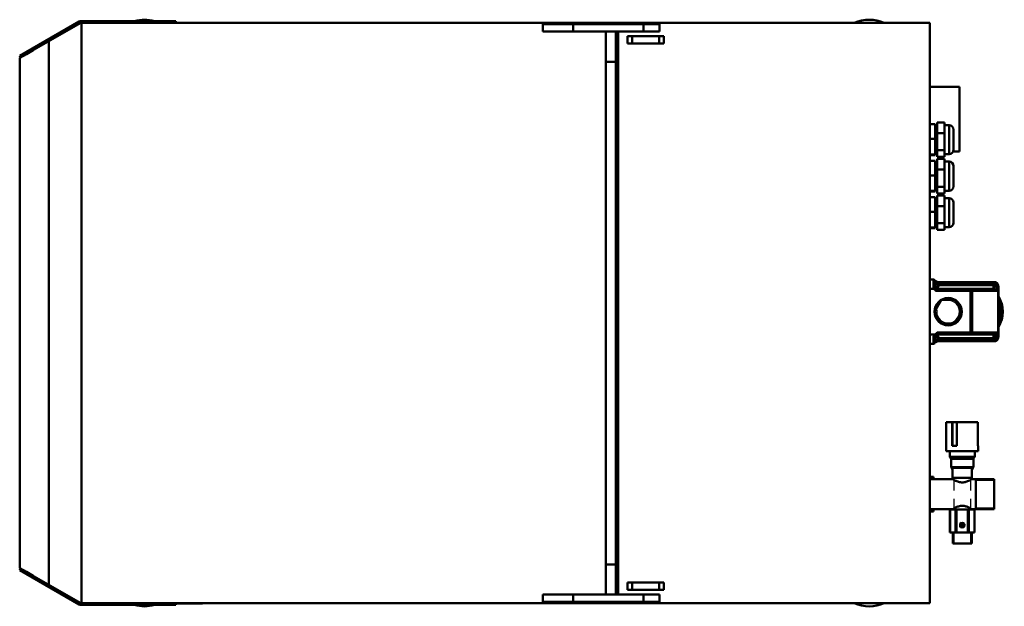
# Model space of a CAD drawing. Header units: millimetres. Extents: x 784 to 5006, y 464 to 3817.
# Tile 1 of 4: x 2266 to 3346, y 464 to 1107. Entities that reach past the tile are written whole.
import ezdxf

# ---------------------------------------------------------------- set-up
doc = ezdxf.new("R2010")
doc.units = ezdxf.units.MM
doc.header["$LTSCALE"] = 10
for name, color, linetype, lineweight in [('Threads(ISO)', 7, 'Continuous', 25), ('Visible Edges(ISO)', 7, 'Continuous', 50), ('Visible Tangent Edges(ISO)', 7, 'Continuous', 50)]:
    doc.layers.add(name, color=color, linetype=linetype, lineweight=lineweight)

msp = doc.modelspace()

# ---------------------------------------------------------------- linework, layer by layer
at = {"layer": 'Threads(ISO)'}
for p, q in [((3290.6, 605), (3290.6, 591)), ((3309.3, 591), (3309.3, 605)), ((3334.9, 602.1), (3314.9, 602.1)), ((3290.7, 582), (3290.7, 570)), ((3309.2, 570), (3309.2, 582)), ((3314.9, 572), (3334.9, 572)), ((3290.7, 545), (3290.7, 533)), ((3309.2, 533), (3309.2, 545))]:
    msp.add_line(p, q, dxfattribs=at)
msp.add_arc((3284.4, 787), 12.5, 170, 80, dxfattribs=at)
at = {"layer": 'Visible Edges(ISO)'}
for p, q in [((2331.2, 1105), (2279.9, 1075.4)), ((2282, 1074.3), (2332.2, 1103.3)), ((2429.4, 1105.5), (2333.2, 1105.5)), ((2333.2, 1103.5), (2333.9, 1103.5)), ((2333.9, 1103.5), (2333.9, 467.5)), ((2333.9, 1103.5), (2908.9, 1103.5)), ((2383.9, 1103.6), (2390.9, 1103.6)), ((2383.9, 1103.5), (2383.9, 1103.6)), ((2386.9, 1103.7), (2399.9, 1103.7)), ((2386.9, 1103.6), (2386.9, 1103.7)), ((2388.4, 1103.7), (2388.4, 1103.8)), ((2388.4, 1103.8), (2399.9, 1103.8)), ((2463.9, 1103.6), (2390.9, 1103.6)), ((2454.9, 1103.8), (2399.9, 1103.8)), ((2454.9, 1103.7), (2399.9, 1103.7)), ((2429.4, 1105.5), (2437.4, 1105.5)), ((2437.4, 1103.8), (2437.4, 1105.5)), ((2454.9, 1103.8), (2466.4, 1103.8)), ((2454.9, 1103.7), (2467.9, 1103.7)), ((2463.9, 1103.6), (2470.9, 1103.6)), ((2466.4, 1103.7), (2466.4, 1103.8)), ((2467.9, 1103.6), (2467.9, 1103.7)), ((2470.9, 1103.5), (2470.9, 1103.6)), ((2839.9, 1094), (2839.9, 1102)), ((2839.9, 1102), (2839.9, 1102)), ((2873.3, 1102), (2839.9, 1102)), ((2873.3, 1102), (2950.2, 1102)), ((2908.9, 1103.5), (2922.4, 1103.5)), ((2908.9, 1103.5), (2908.9, 1102)), ((3264.4, 1103.5), (2922.4, 1103.5)), ((2922.4, 1102), (2922.4, 1103.5)), ((2967.7, 1102), (2950.2, 1102)), ((2967.7, 1102), (2967.7, 1094)), ((3264.4, 1103.5), (3264.4, 467.5)), ((2839.9, 1094), (2839.9, 1094)), ((2873.3, 1094), (2839.9, 1094)), ((2873.3, 1094), (2950.2, 1094)), ((2908.9, 1094), (2908.9, 477)), ((2919.9, 1094), (2919.9, 1061)), ((2922.4, 477), (2922.4, 1094)), ((2967.7, 1094), (2950.2, 1094)), ((2298, 1083.5), (2298, 487.5)), ((2932.7, 1081), (2932.7, 1089)), ((2932.7, 1089), (2937.8, 1089)), ((2937.8, 1081), (2932.7, 1081)), ((2967.6, 1089), (2937.8, 1089)), ((2937.8, 1081), (2967.6, 1081)), ((2967.6, 1089), (2972.7, 1089)), ((2972.7, 1081), (2967.6, 1081)), ((2972.7, 1089), (2972.7, 1081)), ((2266, 1067.4), (2279.9, 1075.4)), ((2266, 1065.1), (2273.5, 1069.4)), ((2280.9, 1073.7), (2273.5, 1069.4)), ((2280.9, 1073.7), (2282, 1074.3)), ((2267, 1065.7), (2266, 1067.4)), ((2266, 1065.1), (2266, 506)), ((2919.9, 510), (2919.9, 1061)), ((2919.9, 1049), (2922.4, 1049)), ((3264.4, 1033.5), (3296.9, 1033.5)), ((3296.9, 962.5), (3296.9, 1033.5)), ((3272.4, 994.4), (3272.4, 982.7)), ((3272.4, 994.4), (3280.4, 994.4)), ((3280.4, 982.7), (3280.4, 994.4)), ((3264.4, 992.4), (3270.4, 992.4)), ((3270.4, 976.3), (3270.4, 992.4)), ((3270.4, 989.5), (3272.4, 989.5)), ((3280.4, 991.5), (3285.4, 991.5)), ((3290.4, 986.5), (3290.4, 964.5)), ((3264.4, 976.3), (3270.4, 976.3)), ((3270.4, 959.4), (3270.4, 976.3)), ((3272.4, 982.7), (3272.4, 963.9)), ((3272.4, 982.7), (3280.4, 982.7)), ((3280.4, 963.9), (3280.4, 982.7)), ((3270.4, 961.5), (3272.4, 961.5)), ((3272.4, 963.9), (3272.4, 956.7)), ((3272.4, 963.9), (3280.4, 963.9)), ((3280.4, 956.7), (3280.4, 963.9)), ((3290, 962.5), (3296.9, 962.5)), ((3264.4, 959.4), (3270.4, 959.4)), ((3264.4, 958.7), (3270.4, 958.7)), ((3264.4, 952.4), (3270.4, 952.4)), ((3270.4, 958.7), (3270.4, 959.4)), ((3270.4, 936.3), (3270.4, 952.4)), ((3272.4, 956.7), (3280.4, 956.7)), ((3272.4, 954.4), (3272.4, 942.7)), ((3272.4, 954.4), (3280.4, 954.4)), ((3280.4, 959.5), (3285.4, 959.5)), ((3280.4, 942.7), (3280.4, 954.4)), ((3280.4, 951.5), (3285.4, 951.5)), ((3270.4, 949.5), (3272.4, 949.5)), ((3272.4, 942.7), (3272.4, 923.9)), ((3272.4, 942.7), (3280.4, 942.7)), ((3280.4, 923.9), (3280.4, 942.7)), ((3290.4, 946.5), (3290.4, 924.5)), ((3264.4, 936.3), (3270.4, 936.3)), ((3270.4, 919.4), (3270.4, 936.3)), ((3264.4, 919.4), (3270.4, 919.4)), ((3264.4, 918.7), (3270.4, 918.7)), ((3270.4, 921.5), (3272.4, 921.5)), ((3270.4, 918.7), (3270.4, 919.4)), ((3272.4, 923.9), (3272.4, 916.7)), ((3272.4, 923.9), (3280.4, 923.9)), ((3280.4, 916.7), (3280.4, 923.9)), ((3280.4, 919.5), (3285.4, 919.5)), ((3264.4, 912.4), (3270.4, 912.4)), ((3270.4, 896.3), (3270.4, 912.4)), ((3270.4, 909.5), (3272.4, 909.5)), ((3272.4, 916.7), (3280.4, 916.7)), ((3272.4, 914.4), (3272.4, 902.7)), ((3272.4, 914.4), (3280.4, 914.4)), ((3280.4, 902.7), (3280.4, 914.4)), ((3280.4, 911.5), (3285.4, 911.5)), ((3272.4, 902.7), (3272.4, 883.9)), ((3272.4, 902.7), (3280.4, 902.7)), ((3280.4, 883.9), (3280.4, 902.7)), ((3290.4, 906.5), (3290.4, 884.5)), ((3264.4, 896.3), (3270.4, 896.3)), ((3270.4, 879.4), (3270.4, 896.3)), ((3264.4, 879.4), (3270.4, 879.4)), ((3264.4, 878.7), (3270.4, 878.7)), ((3270.4, 881.5), (3272.4, 881.5)), ((3270.4, 878.7), (3270.4, 879.4)), ((3272.4, 883.9), (3272.4, 876.7)), ((3272.4, 883.9), (3280.4, 883.9)), ((3272.4, 876.7), (3280.4, 876.7)), ((3280.4, 876.7), (3280.4, 883.9)), ((3280.4, 879.5), (3285.4, 879.5)), ((3264.4, 822.3), (3268.4, 822.3)), ((3268.4, 812), (3264.4, 812)), ((3270.4, 814), (3270.4, 820.3)), ((3309, 812), (3272.4, 812)), ((3334.1, 819.5), (3273.5, 819.5)), ((3334.2, 812), (3309, 812)), ((3335.4, 819.5), (3334.1, 819.5)), ((3339.4, 815.5), (3339.4, 758.5)), ((3339.6, 760), (3339.6, 814)), ((3276.4, 799.2), (3277.9, 800)), ((3290.9, 800.1), (3277.9, 800)), ((3290.9, 800.1), (3292.4, 799.2)), ((3276.4, 799.2), (3269.9, 787.9)), ((3298.9, 787.9), (3292.4, 799.2)), ((3269.9, 786.2), (3269.9, 787.9)), ((3269.9, 786.2), (3276.5, 774.9)), ((3292.5, 774.9), (3298.9, 786.2)), ((3298.9, 787.9), (3298.9, 786.2)), ((3278, 774), (3276.5, 774.9)), ((3278, 774), (3291, 774.1)), ((3292.5, 774.9), (3291, 774.1)), ((3269.5, 762), (3264.4, 762)), ((3270.4, 753.8), (3270.4, 760)), ((3272.4, 762), (3309, 762)), ((3309, 762), (3334.2, 762)), ((3268.4, 751.8), (3264.4, 751.8)), ((3273.5, 754.5), (3334.1, 754.5)), ((3334.1, 754.5), (3335.4, 754.5)), ((3282.4, 666), (3288.7, 666)), ((3282.4, 634), (3282.4, 666)), ((3288.7, 640), (3288.7, 666)), ((3288.7, 666), (3289.1, 666)), ((3289.1, 666), (3289.1, 640)), ((3289.1, 666), (3293.9, 666)), ((3293.9, 666), (3293.9, 640)), ((3293.9, 666), (3317.2, 666)), ((3317.2, 640), (3317.2, 666)), ((3288.7, 640), (3293.9, 640)), ((3317.2, 640), (3317.4, 640)), ((3317.4, 634), (3317.4, 640)), ((3317.4, 634), (3282.4, 634)), ((3286.2, 634), (3286.2, 627.8)), ((3287.5, 626.2), (3286.3, 627.4)), ((3312.3, 626.2), (3313.5, 627.4)), ((3313.7, 634), (3313.7, 627.8)), ((3287.7, 625.8), (3287.7, 616.5)), ((3311.7, 616), (3288.2, 616)), ((3289.4, 616), (3289.4, 603.5)), ((3310.4, 616), (3310.4, 603.5)), ((3312.2, 625.8), (3312.2, 616.5)), ((3264.4, 606), (3268.4, 606)), ((3268.4, 603.5), (3268.4, 606)), ((3289.4, 605), (3310.4, 605)), ((3264.4, 603.5), (3289.4, 603.5)), ((3310.4, 603.5), (3334.9, 603.5)), ((3314.9, 570.5), (3314.9, 603.5)), ((3334.9, 570.5), (3334.9, 603.5)), ((3264.4, 570.5), (3289.5, 570.5)), ((3264.4, 568), (3268.4, 568)), ((3268.4, 568), (3268.4, 570.5)), ((3286.5, 570), (3286.4, 570)), ((3286.4, 545), (3286.4, 570)), ((3286.5, 570), (3292.6, 570)), ((3286.5, 545), (3286.5, 570)), ((3289.5, 570), (3289.5, 570.5)), ((3292.6, 570), (3292.6, 545)), ((3293.8, 570), (3292.6, 570)), ((3293.8, 570), (3306.1, 570)), ((3293.8, 545), (3293.8, 570)), ((3306.1, 570), (3306.1, 545)), ((3307.2, 570), (3306.1, 570)), ((3307.2, 570), (3313.4, 570)), ((3307.2, 545), (3307.2, 570)), ((3310.3, 570.5), (3334.9, 570.5)), ((3310.3, 570), (3310.3, 570.5)), ((3313.4, 570), (3313.4, 545)), ((3313.4, 570), (3313.4, 570)), ((3313.4, 545), (3313.4, 570)), ((3297.7, 552.7), (3297.6, 551.5)), ((3297.8, 554.9), (3297.7, 553.7)), ((3297.7, 552.7), (3297.7, 553.7)), ((3297.7, 553.7), (3302.2, 553.4)), ((3302.2, 552.4), (3297.7, 552.7)), ((3298.1, 550.9), (3301.5, 550.7)), ((3301.8, 555.2), (3298.4, 555.4)), ((3302.1, 551.2), (3302.2, 552.4)), ((3302.2, 553.4), (3302.3, 554.6)), ((3302.2, 553.4), (3302.2, 552.4)), ((3286.5, 545), (3286.4, 545)), ((3292.6, 545), (3286.5, 545)), ((3289.5, 533), (3289.5, 545)), ((3293.8, 545), (3292.6, 545)), ((3306.1, 545), (3293.8, 545)), ((3307.2, 545), (3306.1, 545)), ((3313.4, 545), (3307.2, 545)), ((3310.3, 533), (3310.3, 545)), ((3313.4, 545), (3313.4, 545)), ((3310.3, 533), (3289.5, 533)), ((2922.4, 522), (2919.9, 522)), ((2919.9, 510), (2919.9, 477)), ((2273.5, 501.7), (2266, 506)), ((2266, 503.7), (2267, 505.4)), ((2279.9, 495.7), (2266, 503.7)), ((2273.5, 501.7), (2280.9, 497.4)), ((2282, 496.8), (2280.9, 497.4)), ((2279.9, 495.7), (2331.2, 466.1)), ((2332.2, 467.8), (2282, 496.8)), ((2932.7, 482), (2932.7, 490)), ((2932.7, 490), (2937.8, 490)), ((2967.6, 490), (2937.8, 490)), ((2967.6, 490), (2972.7, 490)), ((2972.7, 490), (2972.7, 482)), ((2839.9, 469), (2839.9, 477)), ((2839.9, 477), (2839.9, 477)), ((2873.3, 477), (2839.9, 477)), ((2873.3, 477), (2950.2, 477)), ((2937.8, 482), (2932.7, 482)), ((2937.8, 482), (2967.6, 482)), ((2967.7, 477), (2950.2, 477)), ((2972.7, 482), (2967.6, 482)), ((2967.7, 477), (2967.7, 469)), ((2333.9, 467.5), (2333.2, 467.5)), ((2333.2, 465.5), (2429.4, 465.5)), ((2908.9, 467.5), (2333.9, 467.5)), ((2383.9, 467.5), (2383.9, 467.4)), ((2390.9, 467.4), (2383.9, 467.4)), ((2386.9, 467.4), (2386.9, 467.3)), ((2399.9, 467.3), (2386.9, 467.3)), ((2388.4, 467.3), (2388.4, 467.2)), ((2399.9, 467.2), (2388.4, 467.2)), ((2390.9, 467.4), (2463.9, 467.4)), ((2399.9, 467.3), (2454.9, 467.3)), ((2399.9, 467.2), (2454.9, 467.2)), ((2437.4, 465.5), (2429.4, 465.5)), ((2437.4, 465.5), (2437.4, 467.2)), ((2467.9, 467.3), (2454.9, 467.3)), ((2466.4, 467.2), (2454.9, 467.2)), ((2470.9, 467.4), (2463.9, 467.4)), ((2466.4, 467.3), (2466.4, 467.2)), ((2467.9, 467.4), (2467.9, 467.3)), ((2470.9, 467.5), (2470.9, 467.4)), ((2839.9, 469), (2839.9, 469)), ((2873.3, 469), (2839.9, 469)), ((2873.3, 469), (2950.2, 469)), ((2908.9, 469), (2908.9, 467.5)), ((2908.9, 467.5), (2922.4, 467.5)), ((2922.4, 467.5), (2922.4, 469)), ((3264.4, 467.5), (2922.4, 467.5)), ((2967.7, 469), (2950.2, 469))]:
    msp.add_line(p, q, dxfattribs=at)
msp.add_circle((3284.4, 787), 15, dxfattribs=at)
for centre, radius, start, end in [((2333.2, 1101.5), 4, 90, 120), ((2333.2, 1101.5), 2, 90, 120), ((2402.9, 1067), 40, 74.2595, 105.7405), ((3197.9, 1067), 40, 65.8532, 114.1468), ((3285.4, 986.5), 5, 0, 90), ((3285.4, 964.5), 5, 270, 0), ((3285.4, 946.5), 5, 0, 90), ((3285.4, 924.5), 5, 270, 0), ((3285.4, 906.5), 5, 0, 90), ((3285.4, 884.5), 5, 270, 0), ((3268.4, 820.3), 2, 0, 90), ((3273.5, 823.5), 4, 212.7972, 270), ((3272.4, 814), 2, 180, 270), ((3272.4, 760), 2, 143.5511, 180), ((3272.4, 760), 2, 90, 143.5511), ((3268.4, 753.8), 2, 270, 0), ((3273.5, 750.5), 4, 90, 147.2028), ((3286.7, 627.8), 0.5, 180, 225), ((3313.2, 627.8), 0.5, 315, 0), ((3287.2, 625.8), 0.5, 0, 45), ((3288.2, 616.5), 0.5, 180, 270), ((3299.9, 619), 12, 194.4775, 208.955), ((3299.9, 619), 12, 331.045, 345.5225), ((3311.7, 616.5), 0.5, 270, 0), ((3312.7, 625.8), 0.5, 135, 180), ((3299.9, 553), 2.41, 154.6364, 196.7397), ((3299.9, 553), 2.84, 213.2079, 228.1683), ((3299.9, 553), 2.84, 123.2079, 138.1683), ((3299.9, 553), 2.41, 244.6364, 286.7397), ((3299.9, 553), 2.41, 64.6364, 106.7397), ((3299.9, 553), 2.84, 303.2079, 318.1683), ((3299.9, 553), 2.84, 33.2079, 48.1683), ((3299.9, 553), 2.41, 334.6364, 16.7397), ((2333.2, 469.5), 4, 240, 270), ((2333.2, 469.5), 2, 240, 270), ((2402.9, 504), 40, 254.2595, 285.7405), ((3197.9, 504), 40, 245.8532, 294.1468)]:
    msp.add_arc(centre, radius, start, end, dxfattribs=at)
for centre, major_axis, ratio, start_param, end_param in [((3268.4, 806.5), (0, 5.5), 0.363542, 5.725347, 6.283185), ((3335.4, 815.5), (0, 4), 0.99635, 4.712389, 6.283185), ((3334.7, 814), (0, 5), 0.984808, 4.712389, 4.99995), ((3313.4, 787), (0, -31.5), 0.984808, 1.003473, 2.13812), ((3311.7, 787), (0, -31.5), 0.984808, 1.11821, 2.023382), ((3311.7, 787), (0, 31), 0.984808, 4.294196, 5.130582), ((3335.4, 758.5), (0, 4), 0.99635, 3.141593, 4.712389), ((3334.7, 760), (0, 5), 0.984808, 4.424828, 4.712389)]:
    msp.add_ellipse(centre, major_axis=major_axis, ratio=ratio, start_param=start_param, end_param=end_param, dxfattribs=at)
for points, knots in [([(3269.5, 811.2), (3269.6, 811.1), (3269.7, 810.9), (3270.1, 810.5), (3270.5, 810.3), (3270.9, 810.1), (3270.9, 810.1), (3270.9, 810)], [0, 0, 0, 0, 0.0487269, 0.0487269, 0.1860734, 0.1860734, 0.1874115, 0.1874115, 0.1874115, 0.1874115]), ([(3271.4, 762.9), (3271.3, 762.8), (3271.2, 762.7), (3271, 762.5), (3270.8, 762.4), (3270.5, 762.3), (3270.3, 762.2), (3269.9, 762.1), (3269.7, 762), (3269.5, 762)], [0, 0, 0, 0, 0.0340829, 0.0340829, 0.0948018, 0.0948018, 0.1383388, 0.1383388, 0.2070385, 0.2070385, 0.2070385, 0.2070385]), ([(3272.4, 764), (3272.2, 763.8), (3271.9, 763.5), (3271.5, 763.1), (3271.5, 763), (3271.4, 762.9)], [0, 0, 0, 0, 0.1175628, 0.1175628, 0.1445836, 0.1445836, 0.1445836, 0.1445836]), ([(3289.4, 603.5), (3289.4, 603.5), (3289.7, 603.4), (3290.8, 602.7), (3291.6, 602.2), (3293.4, 601.3), (3294.6, 600.8), (3296.5, 600.2), (3297.2, 600.1), (3298.6, 599.8), (3299.3, 599.8), (3300.6, 599.8), (3301.3, 599.8), (3302.7, 600.1), (3303.4, 600.2), (3305.3, 600.8), (3306.5, 601.3), (3308.3, 602.2), (3309.1, 602.7), (3310.2, 603.4), (3310.4, 603.5), (3310.4, 603.5)], [1.640267, 1.640267, 1.640267, 1.640267, 2.048552, 2.048552, 2.456836, 2.456836, 2.868685, 2.868685, 3.07461, 3.07461, 3.280535, 3.280535, 3.486459, 3.486459, 3.692384, 3.692384, 4.104233, 4.104233, 4.512518, 4.512518, 4.920802, 4.920802, 4.920802, 4.920802]), ([(3299.9, 574.2), (3299.3, 574.2), (3298.6, 574.2), (3297.2, 574), (3296.5, 573.8), (3294.6, 573.2), (3293.5, 572.7), (3291.7, 571.8), (3290.9, 571.4), (3289.8, 570.7), (3289.5, 570.5), (3289.5, 570.5)], [0, 0, 0, 0, 0.203744, 0.203744, 0.407488, 0.407488, 0.814977, 0.814977, 1.219105, 1.219105, 1.623233, 1.623233, 1.623233, 1.623233]), ([(3310.3, 570.5), (3310.3, 570.5), (3310.1, 570.7), (3309, 571.4), (3308.2, 571.8), (3306.4, 572.7), (3305.3, 573.2), (3303.3, 573.8), (3302.7, 574), (3301.3, 574.2), (3300.6, 574.2), (3299.9, 574.2)], [4.869699, 4.869699, 4.869699, 4.869699, 5.273827, 5.273827, 5.677955, 5.677955, 6.085443, 6.085443, 6.289188, 6.289188, 6.492932, 6.492932, 6.492932, 6.492932])]:
    msp.add_open_spline(points, degree=3, knots=knots, dxfattribs=at)
at = {"layer": 'Visible Tangent Edges(ISO)'}
for p, q in [((2390.9, 1103.5), (2390.9, 1103.6)), ((2399.9, 1103.7), (2399.9, 1103.8)), ((2399.9, 1103.6), (2399.9, 1103.7)), ((2429.4, 1103.8), (2429.4, 1105.5)), ((2454.9, 1103.7), (2454.9, 1103.8)), ((2454.9, 1103.6), (2454.9, 1103.7)), ((2463.9, 1103.5), (2463.9, 1103.6)), ((2839.9, 1102), (2839.9, 1094)), ((2873.3, 1102), (2873.3, 1094)), ((2950.2, 1102), (2950.2, 1094)), ((2937.8, 1081), (2937.8, 1089)), ((2967.6, 1081), (2967.6, 1089)), ((2280.9, 1073.7), (2279.9, 1075.4)), ((2908.9, 1061), (2919.9, 1061)), ((3285.4, 959.5), (3285.4, 991.5)), ((3285.4, 919.5), (3285.4, 951.5)), ((3285.4, 879.5), (3285.4, 911.5)), ((3268.4, 822.3), (3268.4, 812)), ((3274.4, 817.5), (3270.4, 817.5)), ((3274.4, 816), (3270.4, 814)), ((3272.4, 812), (3274.4, 816)), ((3274.4, 818.5), (3274.4, 817.5)), ((3274.4, 816), (3274.4, 817.5)), ((3274.4, 817.5), (3334.1, 817.5)), ((3334.2, 816), (3274.4, 816)), ((3309, 810), (3309, 812)), ((3334.1, 817.5), (3334.1, 819.5)), ((3334.2, 812), (3334.2, 816)), ((3334.8, 816), (3334.5, 812)), ((3334.8, 817.4), (3335.4, 819.3)), ((3334.8, 817.4), (3334.8, 816)), ((3338.6, 810), (3338.6, 815.5)), ((3338.6, 815.5), (3339.4, 815.5)), ((3339.4, 814), (3339.6, 814)), ((3309, 810), (3270.9, 810)), ((3310.9, 810), (3309, 810)), ((3309, 810), (3309, 764)), ((3338.6, 810), (3310.9, 810)), ((3310.9, 764), (3310.9, 810)), ((3268.4, 759.3), (3268.4, 751.8)), ((3270.4, 760), (3274.4, 758)), ((3274.4, 756.5), (3270.4, 756.5)), ((3272.4, 764), (3272.4, 762)), ((3309, 764), (3272.4, 764)), ((3274.4, 758), (3272.4, 762)), ((3274.4, 756.5), (3274.4, 758)), ((3274.4, 758), (3334.2, 758)), ((3274.4, 756.5), (3274.4, 755.6)), ((3334.1, 756.5), (3274.4, 756.5)), ((3309, 764), (3310.9, 764)), ((3309, 762), (3309, 764)), ((3310.9, 764), (3338.6, 764)), ((3334.1, 754.5), (3334.1, 756.5)), ((3334.2, 758), (3334.2, 762)), ((3334.5, 762.1), (3334.8, 758.1)), ((3334.8, 758.1), (3334.8, 756.7)), ((3335.4, 754.8), (3334.8, 756.7)), ((3338.6, 758.5), (3338.6, 764)), ((3339.4, 758.5), (3338.6, 758.5)), ((3339.4, 760), (3339.6, 760)), ((3286.2, 627.8), (3313.7, 627.8)), ((3313.5, 627.4), (3286.3, 627.4)), ((3287.5, 626.2), (3312.3, 626.2)), ((3312.2, 625.8), (3287.7, 625.8)), ((3287.7, 616.5), (3312.2, 616.5)), ((2908.9, 510), (2919.9, 510)), ((2279.9, 495.7), (2280.9, 497.4)), ((2937.8, 482), (2937.8, 490)), ((2967.6, 482), (2967.6, 490)), ((2839.9, 477), (2839.9, 469)), ((2873.3, 477), (2873.3, 469)), ((2950.2, 477), (2950.2, 469)), ((2390.9, 467.5), (2390.9, 467.4)), ((2399.9, 467.4), (2399.9, 467.3)), ((2399.9, 467.3), (2399.9, 467.2)), ((2429.4, 465.5), (2429.4, 467.2)), ((2454.9, 467.4), (2454.9, 467.3)), ((2454.9, 467.3), (2454.9, 467.2)), ((2463.9, 467.5), (2463.9, 467.4))]:
    msp.add_line(p, q, dxfattribs=at)
for centre, radius, start, end in [((3197.9, 1067), 36.5, 87.4666, 92.5334), ((3272.4, 759.3), 4, 143.5511, 180), ((3299.9, 619), 11, 195.8266, 197.3414), ((3299.9, 619), 11, 342.6586, 344.1734), ((3197.9, 504), 36.5, 267.4666, 272.5334)]:
    msp.add_arc(centre, radius, start, end, dxfattribs=at)
for centre, major_axis, ratio, start_param, end_param in [((3274.4, 820.3), (-4, 0), 0.458333, 0, 1.570796), ((3268.4, 814), (-2, 0), 0.363542, 2.923895, 3.141593), ((3272.4, 814), (0, -2), 0.979421, 4.790989, 6.283185), ((3309, 810), (0, 2), 0.947045, 4.712389, 6.283185), ((3334.1, 815.5), (4.01, 0), 0.998522, 1.243905, 1.570796), ((3334.1, 815.5), (2.11, 0), 0.947045, 1.243905, 1.570796), ((3334.2, 810), (6.34, 0), 0.947045, 1.475853, 1.570796), ((3334.2, 810), (2.55, 0), 0.78514, 1.475853, 1.570796), ((3334.8, 815.5), (3.98, -0.82), 0.45843, 0.420624, 1.664529), ((3334.8, 815.5), (-2.63, 3.33), 0.840715, 4.127426, 5.371331), ((3268.4, 760), (2, 0), 0.363542, 4.712389, 6.283185), ((3269.2, 762.4), (1.61, -1.19), 0.299498, 4.930087, 6.283185), ((3309, 764), (0, -2), 0.947045, 0, 1.570796), ((3334.1, 758.5), (2.11, 0), 0.947045, 4.712389, 5.03928), ((3334.2, 764), (2.55, 0), 0.78514, 4.712389, 4.807332), ((3334.2, 764), (6.34, 0), 0.947045, 4.712389, 4.807332), ((3334.8, 758.5), (-3.98, -0.82), 0.45843, 1.477064, 2.720969), ((3334.8, 758.5), (2.63, 3.33), 0.840715, 4.053447, 5.297352), ((3274.4, 753.8), (-4, 0), 0.458333, 4.712389, 6.283185), ((3334.1, 758.5), (4.01, 0), 0.998522, 4.712389, 5.03928)]:
    msp.add_ellipse(centre, major_axis=major_axis, ratio=ratio, start_param=start_param, end_param=end_param, dxfattribs=at)
for points, knots in [([(3270.4, 813.9), (3270.4, 813.9), (3270.4, 813.8), (3270.3, 813.7), (3270.2, 813.5), (3270.1, 813.2), (3270, 813), (3269.8, 812.4), (3269.6, 812), (3269.5, 811.5), (3269.5, 811.4), (3269.5, 811.2)], [0, 0, 0, 0, 0.0602685, 0.0602685, 0.1566981, 0.1566981, 0.2756395, 0.2756395, 0.4329323, 0.4329323, 0.4776216, 0.4776216, 0.4776216, 0.4776216]), ([(3270.9, 810), (3270.8, 810.2), (3270.7, 810.3), (3270.5, 810.7), (3270.5, 810.9), (3270.8, 811.3), (3271.1, 811.5), (3271.5, 811.8), (3271.7, 811.8), (3272, 812), (3272.1, 812), (3272.3, 812), (3272.3, 812), (3272.4, 812)], [-0.6679739, -0.6679739, -0.6679739, -0.6679739, -0.5831944, -0.5831944, -0.4329323, -0.4329323, -0.2756395, -0.2756395, -0.1566981, -0.1566981, -0.0602685, -0.0602685, 0, 0, 0, 0]), ([(3274.4, 818.5), (3274.4, 818.5), (3274.4, 818.6), (3274.4, 818.8), (3274.3, 818.9), (3274.2, 819), (3274.1, 819.1), (3273.9, 819.3), (3273.8, 819.4), (3273.6, 819.5), (3273.5, 819.5), (3273.5, 819.5), (3273.5, 819.5), (3273.5, 819.5)], [0, 0, 0, 0, 0.0699806, 0.0699806, 0.1829733, 0.1829733, 0.2954944, 0.2954944, 0.4587005, 0.4587005, 0.6247107, 0.6247107, 0.6615169, 0.6615169, 0.6615169, 0.6615169]), ([(3334.5, 812), (3334.8, 812), (3335.1, 811.9), (3335.9, 811.7), (3336.3, 811.5), (3336.7, 811.3), (3337.1, 811.1), (3337.4, 810.9), (3338.1, 810.5), (3338.4, 810.3), (3338.6, 810)], [-1.17425, -1.17425, -1.17425, -1.17425, -0.923978, -0.923978, -0.616023, -0.616023, -0.616023, -0.308068, -0.308068, 0.001578, 0.001578, 0.001578, 0.001578]), ([(3338.6, 810), (3338.5, 810.7), (3338.3, 811.4), (3337.8, 812.7), (3337.6, 813.3), (3337.2, 813.9), (3336.9, 814.5), (3336.5, 815), (3335.6, 815.7), (3335.2, 815.9), (3334.8, 816)], [-0.001578, -0.001578, -0.001578, -0.001578, 0.308068, 0.308068, 0.616023, 0.616023, 0.616023, 0.923978, 0.923978, 1.17425, 1.17425, 1.17425, 1.17425]), ([(3269.5, 762), (3269.4, 762), (3269.4, 761.9), (3269.3, 761.8), (3269.3, 761.7), (3269.2, 761.7)], [0.53003181, 0.53003181, 0.53003181, 0.53003181, 0.56191487, 0.56191487, 0.57719749, 0.57719749, 0.57719749, 0.57719749]), ([(3270.8, 761.2), (3270.9, 761.3), (3270.9, 761.3), (3270.9, 761.4), (3271, 761.4), (3271.1, 761.6), (3271.2, 761.7), (3271.2, 761.9), (3271.3, 762), (3271.3, 762.3), (3271.4, 762.5), (3271.4, 762.8), (3271.4, 762.9), (3271.4, 762.9)], [-0.5771975, -0.5771975, -0.5771975, -0.5771975, -0.5619149, -0.5619149, -0.5043255, -0.5043255, -0.4635107, -0.4635107, -0.4295348, -0.4295348, -0.4013678, -0.4013678, -0.3953678, -0.3953678, -0.3953678, -0.3953678]), ([(3338.6, 764), (3338.4, 763.8), (3338.1, 763.6), (3337.4, 763.2), (3337.1, 763), (3336.7, 762.8), (3336.3, 762.6), (3335.9, 762.4), (3335.1, 762.2), (3334.8, 762.1), (3334.5, 762.1)], [-0.001527, -0.001527, -0.001527, -0.001527, 0.307378, 0.307378, 0.614574, 0.614574, 0.614574, 0.92177, 0.92177, 1.171432, 1.171432, 1.171432, 1.171432]), ([(3334.8, 758.1), (3335.2, 758.2), (3335.6, 758.4), (3336.5, 759.1), (3336.9, 759.6), (3337.2, 760.2), (3337.6, 760.8), (3337.8, 761.4), (3338.3, 762.7), (3338.5, 763.4), (3338.6, 764)], [-1.171432, -1.171432, -1.171432, -1.171432, -0.92177, -0.92177, -0.614574, -0.614574, -0.614574, -0.307378, -0.307378, 0.001527, 0.001527, 0.001527, 0.001527]), ([(3273.5, 754.5), (3273.5, 754.5), (3273.5, 754.6), (3273.7, 754.7), (3273.8, 754.7), (3274.1, 754.9), (3274.2, 755), (3274.3, 755.2), (3274.4, 755.3), (3274.4, 755.5), (3274.4, 755.6), (3274.4, 755.6)], [5.8062325, 5.8062325, 5.8062325, 5.8062325, 5.9526389, 5.9526389, 6.1402402, 6.1402402, 6.2857999, 6.2857999, 6.3977688, 6.3977688, 6.4677494, 6.4677494, 6.4677494, 6.4677494])]:
    msp.add_open_spline(points, degree=3, knots=knots, dxfattribs=at)

doc.saveas('drawing.dxf')
